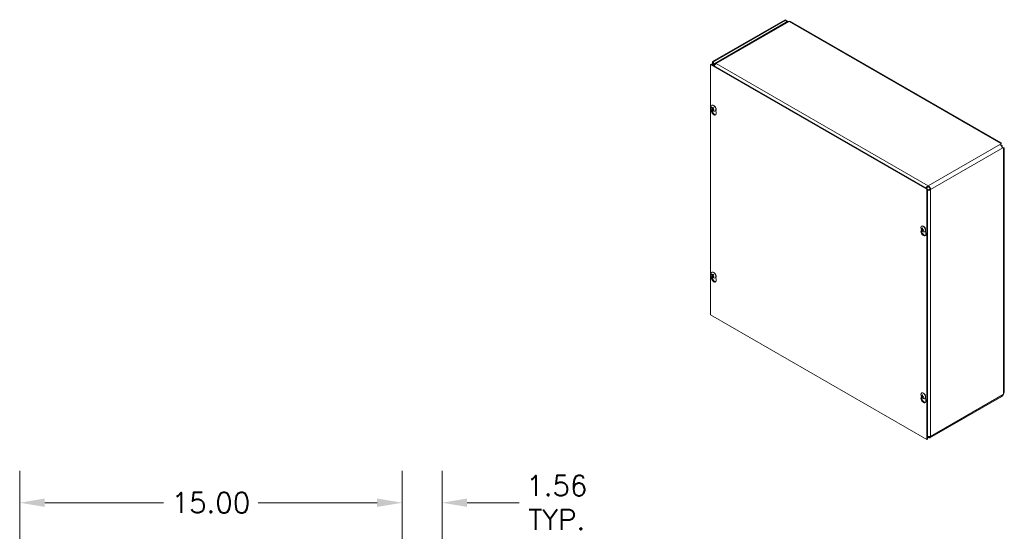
# Model space of a CAD drawing. Header units: inches. Extents: x 8 to 164, y 6 to 97.
# Tile 9 of 9: x 125 to 164, y 77 to 97. Entities that reach past the tile are written whole.
import ezdxf

# ---------------------------------------------------------------- set-up
doc = ezdxf.new("R2010")
doc.units = ezdxf.units.IN
doc.header["$LTSCALE"] = 10
doc.header["$MEASUREMENT"] = 0
for name, color, linetype, lineweight in [('Dimension (ANSI)', 7, 'Continuous', 5), ('Visible (ANSI)', 7, 'Continuous', 5), ('Visible Narrow (ANSI)', 7, 'Continuous', 5)]:
    doc.layers.add(name, color=color, linetype=linetype, lineweight=lineweight)
doc.styles.add('ROMANS', font='RomanS.shx')
doc.dimstyles.new('Default (ANSI)', dxfattribs={"dimscale": 10, "dimtxt": 0.08, "dimasz": 0.098425, "dimexe": 0.125, "dimexo": 0.0625, "dimgap": 0.031496, "dimtad": 0, "dimtih": 1, "dimtoh": 1, "dimrnd": 1e-08, "dimzin": 0, "dimdsep": 46, "dimtxsty": 'ROMANS', "dimcen": 0.09, "dimdle": 0.393701, "dimclrd": 256, "dimclre": 256, "dimclrt": 256, "dimadec": 0, "dimazin": 0, "dimtfac": 1.25, "dimtofl": 0, "dimtmove": 0, "dimatfit": 3, "dimfxl": 0, "dimtolj": 1, "dimtzin": 0, "dimlwd": -1, "dimlwe": -1, "dimarcsym": 0})

# ---------------------------------------------------------------- blocks, each defined once
blk = doc.blocks.new('*D13')
at = {"layer": 'Defpoints', "color": 0}
for p in [(140.452, 78.016), (140.452, 72.667), (142.014, 69.043)]:
    blk.add_point(p, dxfattribs=at)
at = {"layer": 'Dimension (ANSI)'}
for p, q in [((140.452, 73.292), (140.452, 79.266)), ((142.014, 69.668), (142.014, 79.266)), ((139.468, 78.016), (138.483, 78.016)), ((142.999, 78.016), (145.036, 78.016))]:
    blk.add_line(p, q, dxfattribs=at)
for points in [[(139.468, 78.18), (139.468, 77.852), (140.452, 78.016)], [(142.999, 78.18), (142.999, 77.852), (142.014, 78.016)]]:
    blk.add_solid(points, dxfattribs=at)
at = {"layer": 'Dimension (ANSI)', "insert": (146.513, 78.016), "char_height": 0.8, "attachment_point": 5, "style": 'ROMANS'}
blk.add_mtext('\\A1;1.56\\PTYP.', dxfattribs=at)
blk = doc.blocks.new('*D14')
at = {"layer": 'Defpoints', "color": 0}
for p in [(125.452, 78.016), (125.452, 72.667), (140.452, 72.667)]:
    blk.add_point(p, dxfattribs=at)
at = {"layer": 'Dimension (ANSI)'}
for p, q in [((125.452, 73.292), (125.452, 79.266)), ((140.452, 73.292), (140.452, 79.266)), ((126.436, 78.016), (131.094, 78.016)), ((139.468, 78.016), (134.81, 78.016))]:
    blk.add_line(p, q, dxfattribs=at)
for points in [[(126.436, 78.18), (126.436, 77.852), (125.452, 78.016)], [(139.468, 78.18), (139.468, 77.852), (140.452, 78.016)]]:
    blk.add_solid(points, dxfattribs=at)
at = {"layer": 'Dimension (ANSI)', "insert": (132.952, 78.016), "char_height": 0.8, "attachment_point": 5, "style": 'ROMANS'}
blk.add_mtext('\\A1;15.00', dxfattribs=at)

msp = doc.modelspace()

# ---------------------------------------------------------------- linework, layer by layer
at = {"layer": 'Visible (ANSI)'}
for p, q in [((155.47024, 96.95295), (152.62602, 95.31507)), ((155.49947, 96.93612), (152.65525, 95.29824)), ((155.49947, 96.93612), (155.47024, 96.95295)), ((155.51176, 96.85592), (152.70523, 95.23975)), ((155.60681, 96.88777), (155.57022, 96.8667)), ((163.94199, 92.12507), (155.67715, 96.88448)), ((152.56733, 95.21328), (152.5381, 95.19645)), ((152.5381, 85.38588), (152.5381, 95.19645)), ((152.5381, 95.19645), (161.02339, 90.3101)), ((152.56733, 95.21328), (161.05261, 90.32693)), ((152.62602, 95.31507), (152.65525, 95.29824)), ((152.62602, 95.25719), (152.62602, 95.31507)), ((152.65525, 95.29824), (152.65525, 95.24036)), ((152.69207, 95.18983), (152.71168, 95.17854)), ((152.70306, 95.16425), (152.69207, 95.18983)), ((152.57875, 93.4155), (152.58969, 93.45297)), ((152.59341, 93.50387), (152.60196, 93.5046)), ((152.60007, 93.59205), (152.60681, 93.59593)), ((152.64068, 93.46376), (152.60629, 93.44254)), ((152.62213, 93.47673), (152.65781, 93.49248)), ((152.62464, 93.43881), (152.63975, 93.44981)), ((152.67283, 93.42227), (152.66761, 93.41248)), ((152.72783, 93.3702), (152.73456, 93.37408)), ((152.74637, 93.38403), (152.76262, 93.30962)), ((163.91593, 92.07747), (163.92106, 92.10219)), ((163.92106, 92.0684), (163.91948, 92.06077)), ((163.92106, 92.07526), (163.92106, 92.10219)), ((163.92106, 92.0684), (163.92106, 92.07526)), ((163.98392, 92.01457), (163.9245, 92.04878)), ((163.9515, 91.9993), (163.95446, 91.9976)), ((163.95446, 91.9976), (163.98392, 92.01457)), ((163.95446, 91.9976), (163.95446, 91.99418)), ((163.98392, 91.946), (163.98392, 92.01457)), ((163.99155, 91.93605), (163.99889, 91.9336)), ((163.99889, 91.9336), (164.00482, 91.93018)), ((164.02812, 91.91677), (164.00408, 91.92478)), ((164.00482, 91.93018), (164.02812, 91.91677)), ((164.05853, 82.34842), (164.05853, 91.92325)), ((161.05261, 90.32693), (161.02339, 90.3101)), ((161.02339, 90.3101), (161.02339, 80.49953)), ((161.05261, 90.32693), (161.05261, 80.51637)), ((160.82019, 88.8584), (160.82693, 88.86228)), ((160.79887, 88.68185), (160.80981, 88.71932)), ((160.81214, 88.74542), (160.82249, 88.74828)), ((160.83291, 88.74214), (160.8549, 88.75184)), ((160.85397, 88.69365), (160.84635, 88.68617)), ((160.85383, 88.70594), (160.87333, 88.72014)), ((160.94794, 88.63655), (160.95468, 88.64043)), ((160.96648, 88.65038), (160.98274, 88.57597)), ((152.57875, 86.87513), (152.58969, 86.9126)), ((152.59341, 86.9635), (152.60196, 86.96422)), ((152.60007, 87.05167), (152.60681, 87.05555)), ((152.64068, 86.92338), (152.60629, 86.90216)), ((152.62213, 86.93636), (152.65781, 86.9521)), ((152.62464, 86.89843), (152.63975, 86.90943)), ((152.67283, 86.88189), (152.66761, 86.87211)), ((152.72783, 86.82983), (152.73456, 86.83371)), ((152.74637, 86.84365), (152.76262, 86.76924)), ((161.02339, 80.49953), (152.5381, 85.38588)), ((160.82019, 82.31802), (160.82693, 82.3219)), ((164.02265, 82.26062), (164.02812, 82.26894)), ((160.79887, 82.14148), (160.80981, 82.17895)), ((160.81214, 82.20504), (160.82249, 82.2079)), ((160.83291, 82.20176), (160.8549, 82.21146)), ((160.85397, 82.15328), (160.84635, 82.14579)), ((160.85383, 82.16556), (160.87333, 82.17977)), ((160.94794, 82.09618), (160.95468, 82.10006)), ((160.96648, 82.11), (160.98274, 82.03559)), ((163.96447, 82.18478), (161.14429, 80.56075)), ((161.05261, 80.51637), (161.02339, 80.49953))]:
    msp.add_line(p, q, dxfattribs=at)
for centre in [(152.74234, 93.52627), (160.96246, 88.79262), (152.74234, 86.98589), (160.96246, 82.25224)]:
    msp.add_arc(centre, 0.16933, 173.29035, 246.581634, dxfattribs=at)
for centre, major_axis, ratio, start_param, end_param in [((155.54566, 96.96272), (-0.0326, -0.05662), 0.57809312, 5.49585344, 6.28552071), ((155.62533, 96.77746), (0.06221, -0.10803), 0.57809312, 2.3581282, 2.56977461), ((155.62533, 96.7945), (0.05182, 0.08998), 0.57809312, 0, 0.78346445), ((152.71417, 95.1383), (-0.05898, 0.10203), 0.57697849, 6.28221845, 7.16937842), ((152.76744, 95.13171), (-0.06221, 0.10803), 0.57809312, 5.49972085, 6.5759312), ((152.76744, 95.13171), (0.06221, 0.10803), 0.57809312, 0.78346445, 1.80704213), ((152.76744, 95.13171), (-0.04159, 0.07222), 0.57809312, 6.09561291, 6.5759312), ((152.66395, 93.48113), (-0.06388, 0.11092), 0.57809312, 2.48096633, 6.94381163), ((152.74316, 93.52778), (0.14872, -0.08092), 0.82710404, 3.85803645, 4.14262442), ((152.74103, 93.52467), (-0.13118, 0.10704), 0.73854906, 0.86302785, 1.14761583), ((152.744, 93.5238), (-0.14047, -0.09452), 0.24617789, 5.79610624, 6.08069421), ((152.67069, 93.485), (-0.06388, 0.11092), 0.57809312, 3.14159265, 6.28318531), ((152.74406, 93.52389), (-0.13722, -0.09917), 0.29008597, 5.25267929, 5.53726727), ((152.7403, 93.52852), (0.12546, 0.11368), 0.14540962, 2.08689462, 2.37148259), ((152.66056, 93.47917), (-0.02158, 0.03747), 0.57809312, 1.650494, 1.67812907), ((152.74114, 93.52454), (-0.13909, 0.09653), 0.72633577, 1.34051664, 1.62510462), ((152.67069, 93.33185), (0.06754, -0.11728), 0.57809312, 3.64765025, 7.35179145), ((152.69991, 93.34868), (0.06754, -0.11728), 0.57809312, 3.72082402, 6.06593309), ((152.74024, 93.52843), (-0.1215, -0.11791), 0.1893177, 5.75719295, 6.04178092), ((152.74327, 93.52765), (0.14057, -0.09436), 0.83931733, 4.46984958, 4.75443755), ((161.08208, 90.34364), (0.06221, -0.10803), 0.57809312, 0.78733187, 2.3581282), ((161.08208, 90.34364), (-0.04159, 0.07222), 0.57809312, 3.92892453, 5.49972085), ((160.88407, 88.74748), (-0.06388, 0.11092), 0.57809312, 2.48096633, 6.94381163), ((160.8908, 88.75135), (-0.06388, 0.11092), 0.57809312, 3.14159265, 6.28318531), ((160.8908, 88.5982), (0.06754, -0.11728), 0.57809312, 3.64765025, 7.35179145), ((160.96221, 88.79005), (-0.16851, 0.01636), 0.53920512, 0.42867934, 0.71326732), ((160.96221, 88.79504), (-0.16842, -0.01735), 0.60768471, 0.31386658, 0.59845455), ((160.92003, 88.61503), (0.06754, -0.11728), 0.57809312, 3.72082402, 6.06593309), ((160.96443, 88.79134), (-0.09235, -0.1419), 0.64213312, 5.11840587, 5.40299385), ((160.96443, 88.7912), (-0.0991, -0.13728), 0.60996907, 5.68310345, 5.96769143), ((160.96011, 88.79382), (0.07728, 0.15064), 0.5092008, 1.91711619, 2.20170416), ((160.96011, 88.79368), (0.06991, 0.1542), 0.54136485, 2.42614341, 2.71073138), ((160.96233, 88.78998), (-0.16911, 0.00823), 0.50691644, 0.93790305, 1.22249102), ((160.96233, 88.79497), (0.16906, 0.00923), 0.63997339, 4.01992322, 4.30451119), ((152.66395, 86.94075), (-0.06388, 0.11092), 0.57809312, 2.48096633, 6.94381163), ((152.74316, 86.9874), (0.14872, -0.08092), 0.82710404, 3.85803645, 4.14262442), ((152.74103, 86.98429), (-0.13118, 0.10704), 0.73854906, 0.86302785, 1.14761583), ((152.69991, 86.8083), (0.06754, -0.11728), 0.57809312, 3.72082402, 6.06593309), ((152.744, 86.98343), (-0.14047, -0.09452), 0.24617789, 5.79610624, 6.08069421), ((152.67069, 86.94463), (-0.06388, 0.11092), 0.57809312, 3.14159265, 6.28318531), ((152.74024, 86.98805), (-0.1215, -0.11791), 0.1893177, 5.75719295, 6.04178092), ((152.74406, 86.98351), (-0.13722, -0.09917), 0.29008597, 5.25267929, 5.53726727), ((152.74327, 86.98728), (0.14057, -0.09436), 0.83931733, 4.46984958, 4.75443755), ((152.7403, 86.98814), (0.12546, 0.11368), 0.14540962, 2.08689462, 2.37148259), ((152.66056, 86.9388), (-0.02158, 0.03747), 0.57809312, 1.650494, 1.67812907), ((152.74114, 86.98416), (-0.13909, 0.09653), 0.72633577, 1.34051664, 1.62510462), ((152.67069, 86.79147), (0.06754, -0.11728), 0.57809312, 3.64765025, 7.35179145), ((160.88407, 82.2071), (-0.06388, 0.11092), 0.57809312, 2.48096633, 6.94381163), ((160.8908, 82.21098), (-0.06388, 0.11092), 0.57809312, 3.14159264, 6.28318531), ((160.96443, 82.25096), (-0.09235, -0.1419), 0.64213312, 5.11840587, 5.40299385), ((160.8908, 82.05782), (0.06754, -0.11728), 0.57809312, 3.64765025, 7.35179145), ((160.96221, 82.24967), (-0.16851, 0.01636), 0.53920512, 0.42867934, 0.71326732), ((160.96221, 82.25466), (-0.16842, -0.01735), 0.60768471, 0.31386658, 0.59845455), ((160.92003, 82.07465), (0.06754, -0.11728), 0.57809312, 3.72082402, 6.06593309), ((160.96443, 82.25082), (-0.0991, -0.13728), 0.60996907, 5.68310345, 5.96769143), ((160.96011, 82.25345), (0.07728, 0.15064), 0.5092008, 1.91711619, 2.20170416), ((160.96011, 82.25331), (0.06991, 0.1542), 0.54136485, 2.42614341, 2.71073138), ((160.96233, 82.2496), (-0.16911, 0.00823), 0.50691644, 0.93790305, 1.22249102), ((160.96233, 82.25459), (0.16906, 0.00923), 0.63997339, 4.01992322, 4.30451119), ((161.08208, 80.66878), (0.06221, -0.10803), 0.57809312, 5.49972085, 7.07051718), ((161.08208, 80.66878), (0.04159, -0.07222), 0.57809312, 5.49972085, 6.63262151)]:
    msp.add_ellipse(centre, major_axis=major_axis, ratio=ratio, start_param=start_param, end_param=end_param, dxfattribs=at)
for points, knots in [([(155.50254, 96.91875), (155.52552, 96.91261), (155.55401, 96.90132), (155.58032, 96.88364), (155.58325, 96.88167), (155.58614, 96.87963), (155.58899, 96.87751)], [0.213361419, 0.213361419, 0.213361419, 0.213361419, 0.992854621, 0.992854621, 0.992854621, 1.079631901, 1.079631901, 1.079631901, 1.079631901]), ([(155.56422, 96.86711), (155.5521, 96.87858), (155.53959, 96.88812), (155.52873, 96.8956), (155.52328, 96.89936), (155.51824, 96.90266), (155.51384, 96.90558)], [1.668222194, 1.668222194, 1.668222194, 1.668222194, 2.254394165, 2.254394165, 2.254394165, 2.548716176, 2.548716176, 2.548716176, 2.548716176]), ([(152.71558, 95.19392), (152.71129, 95.19906), (152.707, 95.2042), (152.69843, 95.21449), (152.69414, 95.21963), (152.68985, 95.22477)], [-0.15748, -0.15748, -0.15748, -0.15748, -0.07874, -0.07874, 0, 0, 0, 0]), ([(152.59341, 93.50387), (152.59287, 93.50383), (152.59226, 93.50387), (152.59109, 93.50412), (152.59033, 93.50442), (152.58916, 93.50511), (152.58854, 93.50564), (152.58769, 93.50666), (152.5873, 93.50733), (152.58708, 93.50796), (152.58707, 93.50799), (152.58706, 93.50803)], [0.0712949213, 0.0712949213, 0.0712949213, 0.0712949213, 0.0775604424, 0.0775604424, 0.0853000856, 0.0853000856, 0.0931299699, 0.0931299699, 0.1009657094, 0.1009657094, 0.101461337, 0.101461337, 0.101461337, 0.101461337]), ([(152.60172, 93.43817), (152.60172, 93.43818), (152.60173, 93.4382), (152.60176, 93.43843), (152.60194, 93.43878), (152.60244, 93.43945), (152.60286, 93.43989), (152.60371, 93.44068), (152.6043, 93.44117), (152.60528, 93.44188), (152.6058, 93.44224), (152.60629, 93.44254)], [0.0228816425, 0.0228816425, 0.0228816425, 0.0228816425, 0.02337727, 0.02337727, 0.0312130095, 0.0312130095, 0.0390428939, 0.0390428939, 0.0467825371, 0.0467825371, 0.0530480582, 0.0530480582, 0.0530480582, 0.0530480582]), ([(152.60658, 93.46786), (152.60716, 93.46699), (152.60773, 93.46595), (152.60865, 93.46381), (152.60901, 93.46271), (152.60946, 93.46072), (152.60957, 93.45972), (152.60953, 93.45797), (152.60936, 93.45723), (152.60906, 93.45661), (152.60902, 93.45654), (152.60898, 93.45646)], [0, 0, 0, 0, 0.0125584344, 0.0125584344, 0.0251168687, 0.0251168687, 0.0376591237, 0.0376591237, 0.0502013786, 0.0502013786, 0.0520674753, 0.0520674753, 0.0520674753, 0.0520674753]), ([(152.62375, 93.47807), (152.62328, 93.47744), (152.62267, 93.47694), (152.62128, 93.4764), (152.6205, 93.47636), (152.61901, 93.47669), (152.61819, 93.47707), (152.61666, 93.47825), (152.61594, 93.47904), (152.61526, 93.48002), (152.61517, 93.48016), (152.61508, 93.48029)], [0, 0, 0, 0, 0.0125584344, 0.0125584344, 0.0251168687, 0.0251168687, 0.0376591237, 0.0376591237, 0.0502013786, 0.0502013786, 0.052067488, 0.052067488, 0.052067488, 0.052067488]), ([(152.64113, 93.44821), (152.64035, 93.44897), (152.63961, 93.44991), (152.63845, 93.45191), (152.63803, 93.45298), (152.63757, 93.45496), (152.6375, 93.45599), (152.63775, 93.45786), (152.63808, 93.45869), (152.63859, 93.45943), (152.63866, 93.45952), (152.63873, 93.45961)], [0, 0, 0, 0, 0.0125584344, 0.0125584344, 0.0251168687, 0.0251168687, 0.0376591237, 0.0376591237, 0.0502013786, 0.0502013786, 0.0520674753, 0.0520674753, 0.0520674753, 0.0520674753]), ([(152.64747, 93.50425), (152.64737, 93.50435), (152.64731, 93.5045), (152.64733, 93.50492), (152.64748, 93.50529), (152.64793, 93.50602), (152.64832, 93.50651), (152.64875, 93.50696), (152.64878, 93.50699), (152.6488, 93.50701)], [0.0799002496, 0.0799002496, 0.0799002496, 0.0799002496, 0.0853000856, 0.0853000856, 0.0931299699, 0.0931299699, 0.1009657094, 0.1009657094, 0.101461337, 0.101461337, 0.101461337, 0.101461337]), ([(152.64747, 93.50424), (152.64855, 93.5032), (152.64962, 93.50212), (152.65173, 93.49987), (152.65277, 93.49871), (152.65481, 93.49631), (152.65582, 93.49508), (152.65778, 93.49255), (152.65873, 93.49125), (152.66051, 93.48873), (152.66133, 93.4875), (152.66213, 93.48626)], [6.089196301, 6.089196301, 6.089196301, 6.089196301, 6.166718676, 6.166718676, 6.24424105, 6.24424105, 6.321763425, 6.321763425, 6.3992858, 6.3992858, 6.469589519, 6.469589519, 6.469589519, 6.469589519]), ([(152.66092, 93.4881), (152.66093, 93.48804), (152.66095, 93.48797), (152.66115, 93.48702), (152.66118, 93.48605), (152.66105, 93.4851)], [0.2804868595, 0.2804868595, 0.2804868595, 0.2804868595, 0.2812924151, 0.2812924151, 0.2926246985, 0.2926246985, 0.2926246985, 0.2926246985]), ([(152.62396, 93.43801), (152.62423, 93.43852), (152.62467, 93.43892), (152.62583, 93.43932), (152.62654, 93.43933), (152.62802, 93.43899), (152.62888, 93.43863), (152.63062, 93.43758), (152.6315, 93.43688), (152.6324, 93.43602), (152.63251, 93.4359), (152.63263, 93.43578)], [0, 0, 0, 0, 0.0125556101, 0.0125556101, 0.0251112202, 0.0251112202, 0.0376562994, 0.0376562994, 0.0502013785, 0.0502013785, 0.0520674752, 0.0520674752, 0.0520674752, 0.0520674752]), ([(152.67005, 93.4058), (152.67001, 93.40583), (152.66998, 93.40585), (152.66936, 93.40625), (152.66876, 93.4068), (152.66793, 93.40786), (152.66756, 93.40855), (152.66718, 93.40976), (152.66711, 93.41048), (152.66722, 93.41153), (152.66738, 93.41205), (152.66761, 93.41248)], [0.0228816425, 0.0228816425, 0.0228816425, 0.0228816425, 0.02337727, 0.02337727, 0.0312130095, 0.0312130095, 0.0390428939, 0.0390428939, 0.0467825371, 0.0467825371, 0.0530480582, 0.0530480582, 0.0530480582, 0.0530480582]), ([(164.00291, 91.92556), (163.99176, 91.9329), (163.98065, 91.94987), (163.96767, 91.97162), (163.95545, 91.99211), (163.94167, 92.01578), (163.93133, 92.03524), (163.9225, 92.05185), (163.91662, 92.06539), (163.91601, 92.07607)], [-1.80872873, -1.80872873, -1.80872873, -1.80872873, -1.14988828, -1.14988828, -1.14988828, -0.52960197, -0.52960197, -0.52960197, 0, 0, 0, 0]), ([(163.92106, 92.10219), (163.93232, 92.1237), (163.94319, 92.13), (163.94342, 92.12163), (163.9436, 92.11499), (163.93682, 92.09941), (163.9226, 92.08135)], [0, 0, 0, 0, 0.99285462, 0.99285462, 0.99285462, 1.78063291, 1.78063291, 1.78063291, 1.78063291]), ([(163.92945, 92.10328), (163.92945, 92.10328), (163.92922, 92.10288), (163.92825, 92.10086), (163.92731, 92.09871), (163.92527, 92.09271), (163.92414, 92.0888), (163.92259, 92.08119), (163.92205, 92.07781), (163.92167, 92.07423)], [0.238973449, 0.238973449, 0.238973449, 0.238973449, 0.287305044, 0.287305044, 0.358764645, 0.358764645, 0.430224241, 0.430224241, 0.478024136, 0.478024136, 0.478024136, 0.478024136]), ([(164.00405, 91.93128), (164.00912, 91.92901), (164.01398, 91.92731), (164.02224, 91.92494), (164.02575, 91.92423), (164.03095, 91.92341), (164.03271, 91.92329), (164.03371, 91.92325), (164.03385, 91.92325), (164.03385, 91.92325)], [0, 0, 0, 0, 0.073131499, 0.073131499, 0.144666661, 0.144666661, 0.21627091, 0.21627091, 0.242656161, 0.242656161, 0.242656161, 0.242656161]), ([(164.01182, 91.92808), (164.01766, 91.92896), (164.02312, 91.9295), (164.02806, 91.92973), (164.05238, 91.93083), (164.06337, 91.92468), (164.05632, 91.9204), (164.05221, 91.9179), (164.04228, 91.91613), (164.02812, 91.91677)], [0.79124022, 0.79124022, 0.79124022, 0.79124022, 0.99285462, 0.99285462, 0.99285462, 1.98570924, 1.98570924, 1.98570924, 2.56448895, 2.56448895, 2.56448895, 2.56448895]), ([(161.08208, 90.44556), (161.05001, 90.43192), (161.01831, 90.40217), (160.99787, 90.36904), (160.99625, 90.36642), (160.9947, 90.36378), (160.99323, 90.36113)], [0, 0, 0, 0, 0.94848895, 0.94848895, 0.94848895, 1.02357767, 1.02357767, 1.02357767, 1.02357767]), ([(161.08208, 90.41176), (161.05683, 90.40257), (161.03199, 90.38008), (161.01708, 90.35619), (161.01571, 90.354), (161.01443, 90.35181), (161.01323, 90.34961)], [0, 0, 0, 0, 1.04897508, 1.04897508, 1.04897508, 1.14505812, 1.14505812, 1.14505812, 1.14505812]), ([(161.141, 90.3097), (161.1204, 90.29248), (161.0885, 90.28221), (161.06036, 90.28122), (161.05774, 90.28113), (161.05515, 90.28111), (161.05262, 90.28116)], [0, 0, 0, 0, 1.04897508, 1.04897508, 1.04897508, 1.14676529, 1.14676529, 1.14676529, 1.14676529]), ([(161.05268, 90.25831), (161.06888, 90.25807), (161.08585, 90.25964), (161.10232, 90.26325), (161.12783, 90.26885), (161.15194, 90.27916), (161.17023, 90.29287)], [0.5468085, 0.5468085, 0.5468085, 0.5468085, 0.94848895, 0.94848895, 0.94848895, 1.57079633, 1.57079633, 1.57079633, 1.57079633]), ([(160.81214, 88.74542), (160.8116, 88.74527), (160.81097, 88.74516), (160.80975, 88.74508), (160.80896, 88.74512), (160.8077, 88.74536), (160.80702, 88.74559), (160.80605, 88.74612), (160.80559, 88.7465), (160.80531, 88.74689), (160.80529, 88.74692), (160.80527, 88.74694)], [0.0712949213, 0.0712949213, 0.0712949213, 0.0712949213, 0.0775604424, 0.0775604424, 0.0853000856, 0.0853000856, 0.0931299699, 0.0931299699, 0.1009657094, 0.1009657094, 0.101461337, 0.101461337, 0.101461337, 0.101461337]), ([(160.83536, 88.74666), (160.83527, 88.7457), (160.83505, 88.74477), (160.83434, 88.74327), (160.83385, 88.7427), (160.83277, 88.74201), (160.83212, 88.74184), (160.83072, 88.74198), (160.82998, 88.74228), (160.8292, 88.74281), (160.8291, 88.74289), (160.829, 88.74297)], [0, 0, 0, 0, 0.0125584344, 0.0125584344, 0.0251168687, 0.0251168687, 0.0376591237, 0.0376591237, 0.0502013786, 0.0502013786, 0.052067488, 0.052067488, 0.052067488, 0.052067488]), ([(160.829, 88.72305), (160.82967, 88.72256), (160.83041, 88.72188), (160.83183, 88.72024), (160.83251, 88.71929), (160.83363, 88.7174), (160.83415, 88.71634), (160.83493, 88.71427), (160.83519, 88.71327), (160.83533, 88.71229), (160.83535, 88.71216), (160.83536, 88.71204)], [0, 0, 0, 0, 0.0125584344, 0.0125584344, 0.0251168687, 0.0251168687, 0.0376591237, 0.0376591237, 0.0502013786, 0.0502013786, 0.0520674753, 0.0520674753, 0.0520674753, 0.0520674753]), ([(160.84562, 88.78493), (160.84549, 88.78498), (160.84536, 88.78503), (160.84486, 88.78532), (160.8445, 88.78571), (160.84408, 88.78656), (160.84394, 88.78716), (160.84391, 88.7883), (160.84402, 88.78903), (160.84422, 88.78969), (160.84423, 88.78973), (160.84424, 88.78977)], [0.075184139, 0.075184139, 0.075184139, 0.075184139, 0.0775604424, 0.0775604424, 0.0853000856, 0.0853000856, 0.0931299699, 0.0931299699, 0.1009657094, 0.1009657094, 0.101461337, 0.101461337, 0.101461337, 0.101461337]), ([(160.84424, 88.67945), (160.84423, 88.67948), (160.84422, 88.6795), (160.84402, 88.67994), (160.84391, 88.68054), (160.84394, 88.68164), (160.84408, 88.68235), (160.8445, 88.68355), (160.84486, 88.68427), (160.84555, 88.68528), (160.84595, 88.68577), (160.84635, 88.68617)], [0.0228816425, 0.0228816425, 0.0228816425, 0.0228816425, 0.02337727, 0.02337727, 0.0312130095, 0.0312130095, 0.0390428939, 0.0390428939, 0.0467825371, 0.0467825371, 0.0530480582, 0.0530480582, 0.0530480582, 0.0530480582]), ([(160.84562, 88.78493), (160.84667, 88.78456), (160.84774, 88.78414), (160.84991, 88.78319), (160.851, 88.78266), (160.85321, 88.78149), (160.85432, 88.78085), (160.85656, 88.77946), (160.85768, 88.77872), (160.85946, 88.77745), (160.86011, 88.77697), (160.86077, 88.77646)], [6.088051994, 6.088051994, 6.088051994, 6.088051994, 6.165923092, 6.165923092, 6.24379419, 6.24379419, 6.321665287, 6.321665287, 6.399536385, 6.399536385, 6.445288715, 6.445288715, 6.445288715, 6.445288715]), ([(160.85258, 88.70212), (160.85247, 88.70296), (160.85252, 88.70379), (160.853, 88.70515), (160.85343, 88.70569), (160.85449, 88.70637), (160.85519, 88.70657), (160.85679, 88.70655), (160.85769, 88.70633), (160.85868, 88.70593), (160.85881, 88.70587), (160.85894, 88.70581)], [0, 0, 0, 0, 0.0125556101, 0.0125556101, 0.0251112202, 0.0251112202, 0.0376562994, 0.0376562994, 0.0502013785, 0.0502013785, 0.0520674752, 0.0520674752, 0.0520674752, 0.0520674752]), ([(160.85894, 88.72572), (160.85807, 88.7261), (160.85716, 88.72668), (160.85551, 88.72818), (160.85477, 88.7291), (160.85363, 88.73098), (160.85316, 88.73207), (160.85259, 88.73425), (160.85248, 88.73535), (160.85255, 88.73645), (160.85257, 88.73659), (160.85258, 88.73674)], [0, 0, 0, 0, 0.0125584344, 0.0125584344, 0.0251168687, 0.0251168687, 0.0376591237, 0.0376591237, 0.0502013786, 0.0502013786, 0.0520674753, 0.0520674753, 0.0520674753, 0.0520674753]), ([(160.90069, 88.69199), (160.90065, 88.692), (160.90061, 88.69201), (160.89994, 88.69217), (160.89926, 88.69244), (160.89829, 88.69303), (160.89783, 88.69345), (160.89731, 88.69424), (160.89715, 88.69475), (160.89715, 88.69531), (160.89717, 88.69545), (160.8972, 88.69559)], [0.0228816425, 0.0228816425, 0.0228816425, 0.0228816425, 0.02337727, 0.02337727, 0.0312130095, 0.0312130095, 0.0390428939, 0.0390428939, 0.0467825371, 0.0467825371, 0.0491044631, 0.0491044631, 0.0491044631, 0.0491044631]), ([(160.89742, 88.713), (160.89753, 88.71217), (160.89762, 88.71135), (160.89783, 88.70917), (160.89791, 88.70783), (160.898, 88.70519), (160.898, 88.70391), (160.89791, 88.7014), (160.89783, 88.70019), (160.89757, 88.69783), (160.8974, 88.69669), (160.89719, 88.69559)], [1.408451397, 1.408451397, 1.408451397, 1.408451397, 1.454449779, 1.454449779, 1.532317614, 1.532317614, 1.610185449, 1.610185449, 1.688053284, 1.688053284, 1.76592112, 1.76592112, 1.76592112, 1.76592112]), ([(152.59341, 86.9635), (152.59287, 86.96345), (152.59226, 86.96349), (152.59109, 86.96374), (152.59033, 86.96404), (152.58916, 86.96474), (152.58854, 86.96526), (152.58769, 86.96628), (152.5873, 86.96695), (152.58708, 86.96758), (152.58707, 86.96762), (152.58706, 86.96766)], [0.0712949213, 0.0712949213, 0.0712949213, 0.0712949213, 0.0775604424, 0.0775604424, 0.0853000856, 0.0853000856, 0.0931299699, 0.0931299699, 0.1009657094, 0.1009657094, 0.101461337, 0.101461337, 0.101461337, 0.101461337]), ([(152.60172, 86.89779), (152.60172, 86.89781), (152.60173, 86.89782), (152.60176, 86.89806), (152.60194, 86.8984), (152.60244, 86.89907), (152.60286, 86.89952), (152.60371, 86.90031), (152.6043, 86.90079), (152.60528, 86.90151), (152.6058, 86.90186), (152.60629, 86.90216)], [0.0228816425, 0.0228816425, 0.0228816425, 0.0228816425, 0.02337727, 0.02337727, 0.0312130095, 0.0312130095, 0.0390428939, 0.0390428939, 0.0467825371, 0.0467825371, 0.0530480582, 0.0530480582, 0.0530480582, 0.0530480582]), ([(152.60658, 86.92749), (152.60716, 86.92661), (152.60773, 86.92558), (152.60865, 86.92344), (152.60901, 86.92233), (152.60946, 86.92035), (152.60957, 86.91934), (152.60953, 86.91759), (152.60936, 86.91685), (152.60906, 86.91624), (152.60902, 86.91616), (152.60898, 86.91609)], [0, 0, 0, 0, 0.0125584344, 0.0125584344, 0.0251168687, 0.0251168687, 0.0376591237, 0.0376591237, 0.0502013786, 0.0502013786, 0.0520674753, 0.0520674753, 0.0520674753, 0.0520674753]), ([(152.62375, 86.93769), (152.62328, 86.93706), (152.62267, 86.93656), (152.62128, 86.93602), (152.6205, 86.93599), (152.61901, 86.93631), (152.61819, 86.9367), (152.61666, 86.93787), (152.61594, 86.93866), (152.61526, 86.93965), (152.61517, 86.93978), (152.61508, 86.93991)], [0, 0, 0, 0, 0.0125584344, 0.0125584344, 0.0251168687, 0.0251168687, 0.0376591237, 0.0376591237, 0.0502013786, 0.0502013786, 0.052067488, 0.052067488, 0.052067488, 0.052067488]), ([(152.62396, 86.89763), (152.62423, 86.89814), (152.62467, 86.89854), (152.62583, 86.89895), (152.62654, 86.89895), (152.62802, 86.89861), (152.62888, 86.89826), (152.63062, 86.8972), (152.6315, 86.8965), (152.6324, 86.89564), (152.63251, 86.89552), (152.63263, 86.89541)], [0, 0, 0, 0, 0.0125556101, 0.0125556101, 0.0251112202, 0.0251112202, 0.0376562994, 0.0376562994, 0.0502013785, 0.0502013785, 0.0520674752, 0.0520674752, 0.0520674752, 0.0520674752]), ([(152.64113, 86.90783), (152.64035, 86.90859), (152.63961, 86.90953), (152.63845, 86.91154), (152.63803, 86.91261), (152.63757, 86.91458), (152.6375, 86.91561), (152.63775, 86.91748), (152.63808, 86.91831), (152.63859, 86.91905), (152.63866, 86.91914), (152.63873, 86.91923)], [0, 0, 0, 0, 0.0125584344, 0.0125584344, 0.0251168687, 0.0251168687, 0.0376591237, 0.0376591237, 0.0502013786, 0.0502013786, 0.0520674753, 0.0520674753, 0.0520674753, 0.0520674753]), ([(152.64747, 86.96387), (152.64737, 86.96398), (152.64731, 86.96413), (152.64733, 86.96454), (152.64748, 86.96492), (152.64793, 86.96565), (152.64832, 86.96613), (152.64875, 86.96658), (152.64878, 86.96661), (152.6488, 86.96664)], [0.0799002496, 0.0799002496, 0.0799002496, 0.0799002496, 0.0853000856, 0.0853000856, 0.0931299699, 0.0931299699, 0.1009657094, 0.1009657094, 0.101461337, 0.101461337, 0.101461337, 0.101461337]), ([(152.64747, 86.96387), (152.64855, 86.96283), (152.64962, 86.96174), (152.65173, 86.9595), (152.65277, 86.95833), (152.65481, 86.95594), (152.65582, 86.9547), (152.65778, 86.95217), (152.65873, 86.95088), (152.66051, 86.94835), (152.66133, 86.94713), (152.66213, 86.94588)], [6.089196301, 6.089196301, 6.089196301, 6.089196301, 6.166718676, 6.166718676, 6.24424105, 6.24424105, 6.321763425, 6.321763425, 6.3992858, 6.3992858, 6.469589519, 6.469589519, 6.469589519, 6.469589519]), ([(152.66092, 86.94772), (152.66093, 86.94766), (152.66095, 86.9476), (152.66115, 86.94665), (152.66118, 86.94568), (152.66105, 86.94472)], [0.2804868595, 0.2804868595, 0.2804868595, 0.2804868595, 0.2812924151, 0.2812924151, 0.2926246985, 0.2926246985, 0.2926246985, 0.2926246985]), ([(152.67005, 86.86543), (152.67001, 86.86545), (152.66998, 86.86547), (152.66936, 86.86587), (152.66876, 86.86642), (152.66793, 86.86748), (152.66756, 86.86817), (152.66718, 86.86938), (152.66711, 86.8701), (152.66722, 86.87116), (152.66738, 86.87168), (152.66761, 86.87211)], [0.0228816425, 0.0228816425, 0.0228816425, 0.0228816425, 0.02337727, 0.02337727, 0.0312130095, 0.0312130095, 0.0390428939, 0.0390428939, 0.0467825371, 0.0467825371, 0.0530480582, 0.0530480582, 0.0530480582, 0.0530480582]), ([(160.84562, 82.24455), (160.84549, 82.2446), (160.84536, 82.24466), (160.84486, 82.24494), (160.8445, 82.24533), (160.84408, 82.24618), (160.84394, 82.24679), (160.84391, 82.24792), (160.84402, 82.24865), (160.84422, 82.24931), (160.84423, 82.24935), (160.84424, 82.24939)], [0.075184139, 0.075184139, 0.075184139, 0.075184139, 0.0775604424, 0.0775604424, 0.0853000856, 0.0853000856, 0.0931299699, 0.0931299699, 0.1009657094, 0.1009657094, 0.101461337, 0.101461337, 0.101461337, 0.101461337]), ([(160.84562, 82.24455), (160.84667, 82.24418), (160.84774, 82.24376), (160.84991, 82.24281), (160.851, 82.24228), (160.85321, 82.24111), (160.85432, 82.24047), (160.85656, 82.23908), (160.85768, 82.23834), (160.85946, 82.23707), (160.86011, 82.23659), (160.86077, 82.23609)], [6.088051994, 6.088051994, 6.088051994, 6.088051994, 6.165923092, 6.165923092, 6.24379419, 6.24379419, 6.321665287, 6.321665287, 6.399536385, 6.399536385, 6.445288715, 6.445288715, 6.445288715, 6.445288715]), ([(160.81214, 82.20504), (160.8116, 82.20489), (160.81097, 82.20479), (160.80975, 82.2047), (160.80896, 82.20475), (160.8077, 82.20498), (160.80702, 82.20521), (160.80605, 82.20574), (160.80559, 82.20613), (160.80531, 82.20652), (160.80529, 82.20654), (160.80527, 82.20657)], [0.0712949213, 0.0712949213, 0.0712949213, 0.0712949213, 0.0775604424, 0.0775604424, 0.0853000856, 0.0853000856, 0.0931299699, 0.0931299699, 0.1009657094, 0.1009657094, 0.101461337, 0.101461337, 0.101461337, 0.101461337]), ([(160.83536, 82.20628), (160.83527, 82.20532), (160.83505, 82.2044), (160.83434, 82.2029), (160.83385, 82.20232), (160.83277, 82.20163), (160.83212, 82.20146), (160.83072, 82.2016), (160.82998, 82.20191), (160.8292, 82.20244), (160.8291, 82.20251), (160.829, 82.20259)], [0, 0, 0, 0, 0.0125584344, 0.0125584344, 0.0251168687, 0.0251168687, 0.0376591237, 0.0376591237, 0.0502013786, 0.0502013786, 0.052067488, 0.052067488, 0.052067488, 0.052067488]), ([(160.829, 82.18267), (160.82967, 82.18219), (160.83041, 82.1815), (160.83183, 82.17986), (160.83251, 82.17891), (160.83363, 82.17702), (160.83415, 82.17596), (160.83493, 82.1739), (160.83519, 82.17289), (160.83533, 82.17191), (160.83535, 82.17178), (160.83536, 82.17166)], [0, 0, 0, 0, 0.0125584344, 0.0125584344, 0.0251168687, 0.0251168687, 0.0376591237, 0.0376591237, 0.0502013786, 0.0502013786, 0.0520674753, 0.0520674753, 0.0520674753, 0.0520674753]), ([(160.84424, 82.13907), (160.84423, 82.1391), (160.84422, 82.13913), (160.84402, 82.13957), (160.84391, 82.14016), (160.84394, 82.14126), (160.84408, 82.14197), (160.8445, 82.14318), (160.84486, 82.14389), (160.84555, 82.1449), (160.84595, 82.14539), (160.84635, 82.14579)], [0.0228816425, 0.0228816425, 0.0228816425, 0.0228816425, 0.02337727, 0.02337727, 0.0312130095, 0.0312130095, 0.0390428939, 0.0390428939, 0.0467825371, 0.0467825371, 0.0530480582, 0.0530480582, 0.0530480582, 0.0530480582]), ([(160.85258, 82.16174), (160.85247, 82.16258), (160.85252, 82.16341), (160.853, 82.16477), (160.85343, 82.16531), (160.85449, 82.166), (160.85519, 82.16619), (160.85679, 82.16617), (160.85769, 82.16596), (160.85868, 82.16555), (160.85881, 82.16549), (160.85894, 82.16543)], [0, 0, 0, 0, 0.0125556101, 0.0125556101, 0.0251112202, 0.0251112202, 0.0376562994, 0.0376562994, 0.0502013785, 0.0502013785, 0.0520674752, 0.0520674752, 0.0520674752, 0.0520674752]), ([(160.85894, 82.18535), (160.85807, 82.18572), (160.85716, 82.1863), (160.85551, 82.18781), (160.85477, 82.18873), (160.85363, 82.19061), (160.85316, 82.19169), (160.85259, 82.19387), (160.85248, 82.19497), (160.85255, 82.19607), (160.85257, 82.19622), (160.85258, 82.19636)], [0, 0, 0, 0, 0.0125584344, 0.0125584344, 0.0251168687, 0.0251168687, 0.0376591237, 0.0376591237, 0.0502013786, 0.0502013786, 0.0520674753, 0.0520674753, 0.0520674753, 0.0520674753]), ([(160.90069, 82.15162), (160.90065, 82.15163), (160.90061, 82.15164), (160.89994, 82.15179), (160.89926, 82.15207), (160.89829, 82.15266), (160.89783, 82.15308), (160.89731, 82.15387), (160.89715, 82.15437), (160.89715, 82.15494), (160.89717, 82.15507), (160.8972, 82.15521)], [0.0228816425, 0.0228816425, 0.0228816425, 0.0228816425, 0.02337727, 0.02337727, 0.0312130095, 0.0312130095, 0.0390428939, 0.0390428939, 0.0467825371, 0.0467825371, 0.0491044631, 0.0491044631, 0.0491044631, 0.0491044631]), ([(160.89742, 82.17262), (160.89753, 82.1718), (160.89762, 82.17098), (160.89783, 82.1688), (160.89791, 82.16745), (160.898, 82.16482), (160.898, 82.16353), (160.89791, 82.16103), (160.89783, 82.15981), (160.89757, 82.15745), (160.8974, 82.15631), (160.89719, 82.15521)], [1.408451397, 1.408451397, 1.408451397, 1.408451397, 1.454449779, 1.454449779, 1.532317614, 1.532317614, 1.610185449, 1.610185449, 1.688053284, 1.688053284, 1.76592112, 1.76592112, 1.76592112, 1.76592112]), ([(163.96441, 82.18486), (163.97409, 82.19066), (163.98444, 82.20218), (163.99396, 82.21575), (163.99878, 82.22263), (164.00349, 82.2299), (164.00823, 82.23684)], [-0.887987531, -0.887987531, -0.887987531, -0.887987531, -0.298697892, -0.298697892, -0.298697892, 0, 0, 0, 0]), ([(161.17023, 80.61802), (161.14236, 80.60682), (161.10073, 80.60396), (161.06183, 80.61249), (161.05874, 80.61317), (161.05566, 80.61392), (161.05262, 80.61473)], [0, 0, 0, 0, 0.94848895, 0.94848895, 0.94848895, 1.02398783, 1.02398783, 1.02398783, 1.02398783])]:
    msp.add_open_spline(points, degree=3, knots=knots, dxfattribs=at)
for points in [[(155.57022, 96.8667), (155.54887, 96.86925), (155.52902, 96.8649), (155.51231, 96.85506)], [(155.51384, 96.90558), (155.5136, 96.90573), (155.51337, 96.9059), (155.51314, 96.90606)], [(152.62602, 95.25719), (152.60635, 95.24587), (152.59381, 95.2252), (152.59045, 95.19995)], [(152.62602, 95.25719), (152.63576, 95.25158), (152.64551, 95.24597), (152.65525, 95.24036)], [(152.69207, 95.18983), (152.68781, 95.20419), (152.6876, 95.21588), (152.68985, 95.22477)], [(152.71558, 95.19392), (152.71553, 95.19151), (152.71585, 95.18869), (152.71664, 95.18546)], [(152.67449, 93.42115), (152.67442, 93.42099), (152.67434, 93.42084), (152.67426, 93.42068)], [(163.91601, 92.07607), (163.91599, 92.07654), (163.91596, 92.077), (163.91593, 92.07747)], [(163.92167, 92.07423), (163.92148, 92.07244), (163.92127, 92.07049), (163.92106, 92.0684)], [(163.99889, 91.9336), (164.00073, 91.93276), (164.00244, 91.93199), (164.00401, 91.93128)], [(164.00408, 91.92478), (164.0037, 91.92504), (164.0033, 91.9253), (164.00291, 91.92556)], [(161.08208, 90.44556), (161.08208, 90.43429), (161.08208, 90.42303), (161.08208, 90.41176)], [(161.141, 90.3097), (161.15074, 90.30409), (161.16049, 90.29848), (161.17023, 90.29287)], [(152.67449, 86.88077), (152.67442, 86.88062), (152.67434, 86.88046), (152.67426, 86.88031)], [(164.00823, 82.23684), (164.01344, 82.24448), (164.01824, 82.25243), (164.02265, 82.26062)], [(164.02812, 82.26894), (164.04734, 82.29241), (164.05822, 82.32041), (164.05842, 82.34844)], [(161.05262, 80.55881), (161.06219, 80.55992), (161.07213, 80.56263), (161.08208, 80.56686)], [(161.08208, 80.60065), (161.07202, 80.59699), (161.06202, 80.59551), (161.05269, 80.59615)], [(161.08208, 80.60065), (161.08208, 80.58939), (161.08208, 80.57813), (161.08208, 80.56686)]]:
    msp.add_open_spline(points, degree=3, dxfattribs=at)
for points in [[(152.64642, 93.46875), (152.64382, 93.46649), (152.64068, 93.46376)], [(152.64642, 86.92837), (152.64382, 86.92611), (152.64068, 86.92338)]]:
    msp.add_rational_spline(points, [1.18261156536, 1.09244028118, 1], degree=2, dxfattribs=at)
at = {"layer": 'Visible Narrow (ANSI)'}
for p, q in [((155.62533, 96.87938), (152.76744, 95.23363)), ((155.51314, 96.90606), (155.51314, 96.8567)), ((163.92106, 92.10219), (155.62533, 96.87938)), ((152.65525, 95.24036), (152.65525, 95.16265)), ((152.76744, 95.23363), (161.08208, 90.44556)), ((152.60658, 93.46786), (152.62049, 93.47643)), ((152.60898, 93.45646), (152.65284, 93.47607)), ((152.62375, 93.47807), (152.65731, 93.49314)), ((152.63263, 93.43578), (152.64577, 93.44379)), ((152.57875, 93.4155), (152.60329, 93.42963)), ((152.62602, 93.40321), (152.62602, 93.32093)), ((161.08208, 90.44556), (163.91593, 92.07747)), ((164.00408, 91.92478), (161.17023, 90.29287)), ((164.02812, 91.91677), (164.02812, 82.26894)), ((161.17023, 90.29287), (161.17023, 80.61802)), ((160.79887, 88.68185), (160.8234, 88.69598)), ((160.829, 88.72305), (160.8529, 88.73931)), ((160.83536, 88.74666), (160.85584, 88.75661)), ((160.83536, 88.71204), (160.86155, 88.72463)), ((160.85894, 88.70581), (160.87791, 88.71859)), ((152.57875, 86.87513), (152.60329, 86.88926)), ((152.60658, 86.92749), (152.62049, 86.93605)), ((152.60898, 86.91609), (152.65284, 86.93569)), ((152.62375, 86.93769), (152.65731, 86.95276)), ((152.63263, 86.89541), (152.64577, 86.90341)), ((152.62602, 86.86283), (152.62602, 86.78055)), ((161.17023, 80.61802), (164.02265, 82.26062)), ((160.79887, 82.14148), (160.8234, 82.15561)), ((160.829, 82.18267), (160.8529, 82.19893)), ((160.83536, 82.20628), (160.85584, 82.21623)), ((160.83536, 82.17166), (160.86155, 82.18425)), ((160.85894, 82.16543), (160.87791, 82.17821)), ((161.06133, 80.6126), (161.08208, 80.60065)), ((161.08208, 80.60065), (161.09458, 80.60786))]:
    msp.add_line(p, q, dxfattribs=at)
for centre, major_axis, start_param, end_param in [((152.63287, 93.46323), (-0.03423, 0.05944), 0.09007144, 0.45252419), ((152.63468, 93.46427), (-0.03068, 0.05328), 0.20063914, 0.46670174), ((152.63468, 93.46427), (-0.03068, 0.05328), 1.64669022, 1.98467862), ((152.63287, 93.46323), (-0.03423, 0.05944), 4.80246042, 5.16491317), ((152.63287, 93.46323), (0.03423, -0.05944), 4.80246042, 5.16491317), ((152.63468, 93.46427), (0.03068, -0.05328), 0.0758939, 0.36102304), ((152.63287, 93.46323), (0.03423, -0.05944), 0.09007144, 0.45252419), ((160.85298, 88.72958), (0.03423, -0.05944), 3.74769815, 4.1101509), ((160.85479, 88.73062), (-0.03068, 0.05328), 0.71399523, 0.98273579), ((160.85298, 88.72958), (-0.03423, 0.05944), 5.31849448, 5.68094723), ((160.85298, 88.72958), (0.03423, -0.05944), 5.31849448, 5.68094723), ((160.85479, 88.73062), (-0.03068, 0.05328), 2.16272428, 2.4312214), ((160.85298, 88.72958), (-0.03423, 0.05944), 3.74769815, 4.1101509), ((152.63287, 86.92285), (-0.03423, 0.05944), 0.09007144, 0.45252419), ((152.63468, 86.92389), (-0.03068, 0.05328), 0.20063914, 0.46670174), ((152.63287, 86.92285), (0.03423, -0.05944), 4.80246042, 5.16491317), ((152.63468, 86.92389), (-0.03068, 0.05328), 1.64669022, 1.98467862), ((152.63287, 86.92285), (-0.03423, 0.05944), 4.80246042, 5.16491317), ((152.63468, 86.92389), (0.03068, -0.05328), 0.0758939, 0.36102304), ((152.63287, 86.92285), (0.03423, -0.05944), 0.09007144, 0.45252419), ((160.85298, 82.1892), (-0.03423, 0.05944), 5.31849448, 5.68094723), ((160.85298, 82.1892), (0.03423, -0.05944), 3.74769815, 4.1101509), ((160.85479, 82.19024), (-0.03068, 0.05328), 0.71399523, 0.98273579), ((160.85298, 82.1892), (0.03423, -0.05944), 5.31849448, 5.68094723), ((160.85479, 82.19024), (-0.03068, 0.05328), 2.16272428, 2.4312214), ((160.85298, 82.1892), (-0.03423, 0.05944), 3.74769815, 4.1101509)]:
    msp.add_ellipse(centre, major_axis=major_axis, ratio=0.57809312, start_param=start_param, end_param=end_param, dxfattribs=at)

# ---------------------------------------------------------------- dimensions: what is measured, and where the dimension line sits
at = {"layer": 'Dimension (ANSI)'}
dim = msp.add_linear_dim(base=(125.45199, 78.01586), p1=(140.45199, 72.6675), p2=(125.45199, 72.6675), angle=180, dimstyle='Default (ANSI)', override={"dimtih": 0, "dimtoh": 0, "dimdec": 2, "dimtp": 0, "dimtm": 0, "dimtdec": 2, "dimatfit": 1}, dxfattribs=at)
dim.commit()
dim.dimension.update_dxf_attribs({"geometry": '*D14', "text_midpoint": (132.95199, 78.01586), "dimtype": 160})
dim = msp.add_linear_dim(base=(140.45199, 78.01586), p1=(142.01449, 69.043), p2=(140.45199, 72.6675), angle=180, text='<>\\PTYP.', dimstyle='Default (ANSI)', override={"dimtih": 0, "dimtoh": 0, "dimdec": 2, "dimtp": 0, "dimtm": 0, "dimtdec": 2, "dimatfit": 1}, dxfattribs=at)
dim.commit()
dim.dimension.update_dxf_attribs({"geometry": '*D13', "text_midpoint": (146.51298, 78.01586), "dimtype": 160})

doc.saveas('drawing.dxf')
